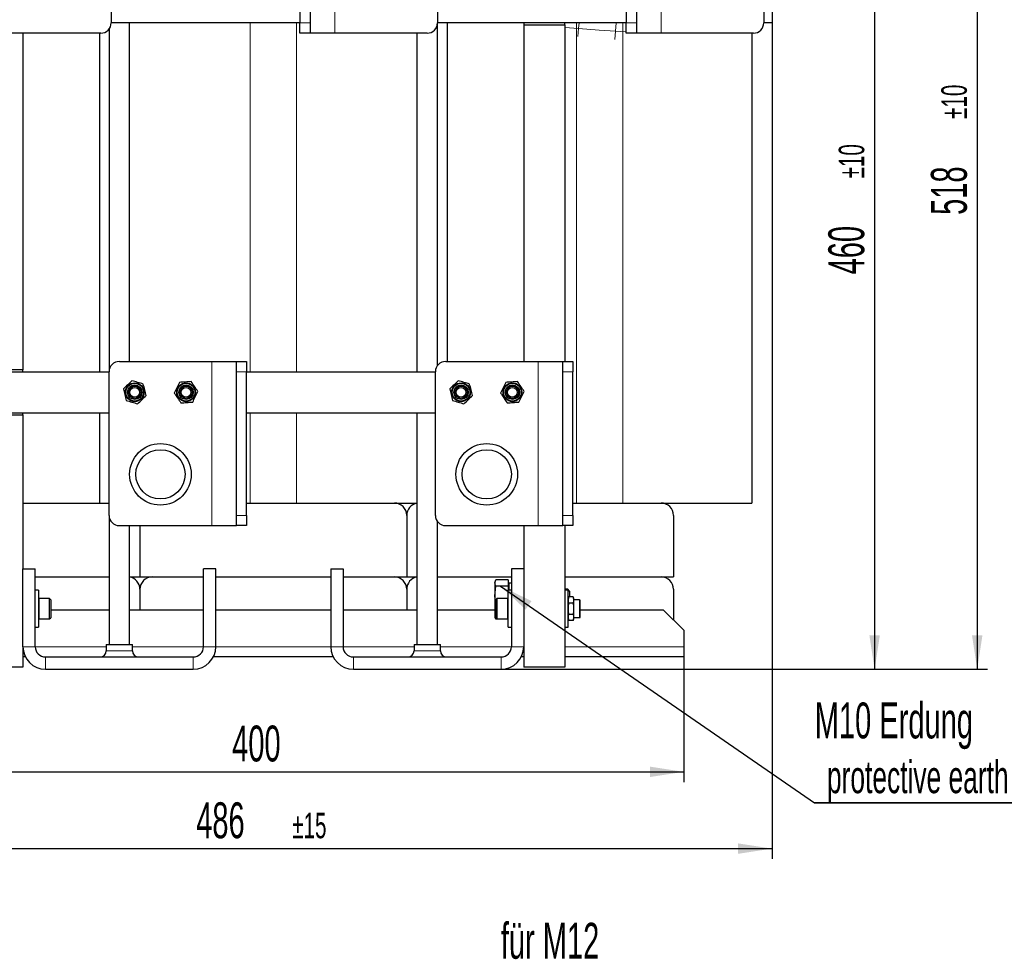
# Model space of a CAD drawing. Header units: millimetres. Extents: x 5 to 418, y 2 to 292.
# Tile 6 of 23: x 61 to 156, y 144 to 234. Entities that reach past the tile are written whole.
import ezdxf

# ---------------------------------------------------------------- set-up
doc = ezdxf.new("R2010")
doc.units = ezdxf.units.MM
doc.layers.add('SLD-0', color=7, linetype='Continuous')
doc.styles.add('SLDTEXTSTYLE0', font='TXT', dxfattribs={"width": 0.605})
doc.dimstyles.new('SLDDIMSTYLE0', dxfattribs={"dimtxt": 3.5, "dimasz": 3.302, "dimexe": 0, "dimexo": 0.0625, "dimgap": 0.875, "dimtad": 1, "dimlfac": 5, "dimrnd": 1e-09, "dimzin": 12, "dimdsep": 46, "dimtxsty": 'SLDTEXTSTYLE0', "dimsah": 1, "dimcen": 0.09, "dimadec": 0, "dimazin": 3, "dimtol": 1, "dimtp": 10, "dimtm": 10, "dimtfac": 1, "dimtdec": 0, "dimtofl": 0, "dimtmove": 0, "dimatfit": 3, "dimfxl": 1, "dimfrac": 2, "dimtolj": 1, "dimarcsym": 0})
doc.dimstyles.new('SLDDIMSTYLE1', dxfattribs={"dimtxt": 3.5, "dimasz": 3.302, "dimexe": 0, "dimexo": 0.0625, "dimgap": 0.875, "dimtad": 1, "dimlfac": 5, "dimrnd": 1e-09, "dimzin": 12, "dimdsep": 46, "dimtxsty": 'SLDTEXTSTYLE0', "dimsah": 1, "dimcen": 0.09, "dimadec": 0, "dimazin": 3, "dimtfac": 1, "dimtofl": 0, "dimtmove": 0, "dimatfit": 3, "dimfxl": 1, "dimfrac": 2, "dimtolj": 1, "dimtzin": 12, "dimarcsym": 0})
doc.dimstyles.new('SLDDIMSTYLE2', dxfattribs={"dimtxt": 3.5, "dimasz": 3.302, "dimexe": 0, "dimexo": 0.0625, "dimgap": 0.875, "dimtad": 1, "dimlfac": 5, "dimrnd": 1e-09, "dimzin": 12, "dimdsep": 46, "dimtxsty": 'SLDTEXTSTYLE0', "dimsah": 1, "dimcen": 0.09, "dimadec": 0, "dimazin": 3, "dimtol": 1, "dimtp": 15, "dimtm": 15, "dimtfac": 1, "dimtdec": 0, "dimtofl": 0, "dimtmove": 0, "dimatfit": 3, "dimfxl": 1, "dimfrac": 2, "dimtolj": 1, "dimarcsym": 0})

# ---------------------------------------------------------------- blocks, each defined once
blk = doc.blocks.new('_D')
at = {"layer": 'SLD-0'}
for p, q in [((100.244, 274.116), (154.839, 274.116)), ((153.839, 274.116), (153.839, 170.516)), ((107.439, 170.516), (154.839, 170.516))]:
    blk.add_line(p, q, dxfattribs=at)
for points in [[(153.839, 274.116), (153.331, 270.814), (154.347, 270.814)], [(153.839, 170.516), (154.347, 173.818), (153.331, 173.818)]]:
    blk.add_solid(points, dxfattribs=at)
at = {"layer": 'SLD-0', "attachment_point": 1, "rotation": 90, "style": 'SLDTEXTSTYLE0'}
for s, insert, char_height in [('±10', (150.342, 224.16), 2.485), ('518', (149.327, 214.802), 3.5)]:
    blk.add_mtext(s, dxfattribs=dict(at, insert=insert, char_height=char_height))
blk = doc.blocks.new('_D_1')
at = {"layer": 'SLD-0'}
for p, q in [((45.239, 171.716), (45.239, 159.516)), ((125.239, 171.716), (125.239, 159.516)), ((45.239, 160.516), (125.239, 160.516))]:
    blk.add_line(p, q, dxfattribs=at)
for points in [[(45.239, 160.516), (48.541, 160.008), (48.541, 161.024)], [(125.239, 160.516), (121.937, 161.024), (121.937, 160.008)]]:
    blk.add_solid(points, dxfattribs=at)
at = {"layer": 'SLD-0', "insert": (81.229, 165.028), "char_height": 3.5, "attachment_point": 1, "style": 'SLDTEXTSTYLE0'}
blk.add_mtext('400', dxfattribs=at)
blk = doc.blocks.new('_D_2')
at = {"layer": 'SLD-0'}
for p, q in [((107.439, 262.516), (144.839, 262.516)), ((143.839, 262.516), (143.839, 170.516)), ((107.439, 170.516), (144.839, 170.516))]:
    blk.add_line(p, q, dxfattribs=at)
for points in [[(143.839, 262.516), (143.331, 259.214), (144.347, 259.214)], [(143.839, 170.516), (144.347, 173.818), (143.331, 173.818)]]:
    blk.add_solid(points, dxfattribs=at)
at = {"layer": 'SLD-0', "attachment_point": 1, "rotation": 90, "style": 'SLDTEXTSTYLE0'}
for s, insert, char_height in [('±10', (140.342, 218.36), 2.485), ('460', (139.327, 209.002), 3.5)]:
    blk.add_mtext(s, dxfattribs=dict(at, insert=insert, char_height=char_height))
blk = doc.blocks.new('_D_3')
at = {"layer": 'SLD-0', "color": 7}
for p, q in [((133.839, 233.516), (133.839, 152.032)), ((36.639, 195.516), (36.639, 152.032)), ((36.639, 153.032), (133.839, 153.032))]:
    blk.add_line(p, q, dxfattribs=at)
for points in [[(36.639, 153.032), (39.941, 152.524), (39.941, 153.54)], [(133.839, 153.032), (130.537, 153.54), (130.537, 152.524)]]:
    blk.add_solid(points, dxfattribs=at)
at = {"layer": 'SLD-0', "color": 7, "attachment_point": 1, "style": 'SLDTEXTSTYLE0'}
for s, insert, char_height in [('486', (77.725, 157.544), 3.5), ('±15', (87.082, 156.528), 2.485)]:
    blk.add_mtext(s, dxfattribs=dict(at, insert=insert, char_height=char_height))
blk = doc.blocks.new('SW_NOTE_0')
at = {"layer": 'SLD-0', "color": 0}
for p, q in [((-0.017, -5.262), (30.309, -5.262)), ((30.309, -5.262), (-0.017, -5.262)), ((-0.017, -5.262), (30.309, -5.262)), ((30.309, -5.262), (-0.017, -5.262)), ((-0.017, -5.262), (30.309, -5.262)), ((30.309, -5.262), (-0.017, -5.262))]:
    blk.add_line(p, q, dxfattribs=at)
at = {"layer": 'SLD-0', "color": 0, "attachment_point": 1, "style": 'SLDTEXTSTYLE0'}
for s, insert, char_height in [('M10 Erdung', (0, 4.512), 3.5), ('protective earth', (1.191, -1.153), 3.175)]:
    blk.add_mtext(s, dxfattribs=dict(at, insert=insert, char_height=char_height))
blk = doc.blocks.new('SW_NOTE_0_1')
at = {"layer": 'SLD-0', "color": 0}
blk.add_line((16.992, 0), (0, 0), dxfattribs=at)
at = {"layer": 'SLD-0', "color": 0, "attachment_point": 1, "style": 'SLDTEXTSTYLE0'}
for s, insert, char_height in [('für M12', (0.457, 9.805), 3.5), ('for M12', (1.648, 4.14), 3.175)]:
    blk.add_mtext(s, dxfattribs=dict(at, insert=insert, char_height=char_height))

msp = doc.modelspace()

# ---------------------------------------------------------------- linework, layer by layer
at = {"color": 7, "linetype": 'Continuous', "lineweight": 18}
for p, q in [((91.2389, 248.516), (91.2389, 232.516)), ((123.0389, 248.516), (123.0389, 232.516)), ((82.9889, 233.516), (82.9889, 199.516)), ((87.4889, 233.516), (87.4889, 199.516)), ((87.8389, 233.516), (88.8389, 233.516)), ((114.7889, 233.516), (114.7889, 186.716)), ((115.0398, 233.516), (114.9935, 232.9742)), ((118.6628, 233.516), (118.5935, 232.705)), ((119.2889, 233.516), (119.2889, 186.716)), ((119.6389, 233.516), (120.6389, 233.516)), ((113.6389, 233.0674), (114.9935, 232.9742)), ((114.9935, 232.9742), (114.9264, 232.1902)), ((118.5935, 232.705), (118.5253, 231.9079)), ((118.5935, 232.705), (119.6389, 232.6333)), ((79.2389, 184.516), (79.2389, 200.516)), ((111.0389, 184.516), (111.0389, 200.516)), ((82.6389, 199.516), (81.6389, 199.516)), ((114.4389, 199.516), (113.4389, 199.516)), ((82.9889, 195.516), (82.9889, 186.716)), ((87.4889, 195.516), (87.4889, 186.716)), ((81.6389, 185.516), (82.6389, 185.516)), ((113.4389, 185.516), (114.4389, 185.516)), ((62.4089, 177.416), (62.4089, 177.151)), ((62.4089, 177.151), (62.4089, 175.416)), ((108.0689, 175.416), (108.0689, 177.416)), ((115.0789, 177.2821), (115.0789, 175.55)), ((62.0389, 172.716), (60.8389, 172.716)), ((68.9589, 172.716), (62.0389, 172.716)), ((68.9589, 172.316), (71.5189, 172.316)), ((78.4389, 172.716), (71.5189, 172.716)), ((78.4389, 172.716), (79.6389, 172.716)), ((90.8389, 172.716), (79.6389, 172.716)), ((92.0389, 172.716), (90.8389, 172.716)), ((98.9589, 172.716), (92.0389, 172.716)), ((98.9589, 172.316), (100.2389, 172.316)), ((100.2389, 172.316), (101.5189, 172.316)), ((108.4389, 172.716), (101.5189, 172.716)), ((108.4389, 172.716), (109.6389, 172.716)), ((125.2389, 172.716), (113.6389, 172.716)), ((63.0389, 171.716), (63.0389, 170.516)), ((77.4389, 171.716), (77.4389, 170.516)), ((93.0389, 171.716), (93.0389, 170.516)), ((107.4389, 171.716), (107.4389, 170.516))]:
    msp.add_line(p, q, dxfattribs=at)
at = {"color": 7, "linetype": 'Continuous', "lineweight": 25}
for p, q in [((69.4389, 247.516), (69.4389, 233.516)), ((87.8389, 247.516), (87.8389, 233.516)), ((88.8389, 247.516), (88.8389, 233.516)), ((101.2389, 247.516), (101.2389, 233.516)), ((119.6389, 247.516), (119.6389, 233.516)), ((120.6389, 247.516), (120.6389, 233.516)), ((133.0389, 247.516), (133.0389, 233.516)), ((133.8389, 237.516), (133.8389, 233.516)), ((87.8389, 233.516), (69.4389, 233.516)), ((71.2389, 200.516), (71.2389, 233.516)), ((87.8389, 232.516), (87.8389, 233.516)), ((88.8389, 233.516), (88.8389, 232.516)), ((101.2389, 200.116), (101.2389, 233.516)), ((119.6389, 233.516), (101.2389, 233.516)), ((102.1889, 233.516), (102.1889, 200.516)), ((109.6389, 233.516), (109.6389, 233.316)), ((109.6389, 233.316), (113.6389, 233.316)), ((109.6389, 233.316), (109.6389, 200.516)), ((113.6389, 233.316), (113.6389, 233.516)), ((113.6389, 233.316), (113.6389, 200.516)), ((119.6389, 232.516), (119.6389, 233.516)), ((120.6389, 233.516), (120.6389, 232.516)), ((133.8389, 233.516), (133.0389, 233.516)), ((68.4389, 232.516), (59.4389, 232.516)), ((60.8389, 232.516), (60.8389, 199.716)), ((68.2889, 232.516), (68.2889, 199.516)), ((69.2389, 232.916), (69.2389, 199.516)), ((88.8389, 232.516), (87.8389, 232.516)), ((91.2389, 232.516), (88.8389, 232.516)), ((100.2389, 232.516), (91.2389, 232.516)), ((99.2389, 232.516), (99.2389, 199.516)), ((120.6389, 232.516), (119.6389, 232.516)), ((123.0389, 232.516), (120.6389, 232.516)), ((132.0389, 232.516), (123.0389, 232.516)), ((131.8889, 232.516), (131.8889, 186.716)), ((60.8389, 199.716), (56.8389, 199.716)), ((60.8389, 199.516), (60.8389, 199.716)), ((70.2389, 200.516), (79.2389, 200.516)), ((79.2389, 200.516), (81.6389, 200.516)), ((81.6389, 200.516), (82.6389, 200.516)), ((81.6389, 199.516), (81.6389, 200.516)), ((82.6389, 200.516), (82.6389, 199.516)), ((102.0389, 200.516), (111.0389, 200.516)), ((111.0389, 200.516), (113.4389, 200.516)), ((113.4389, 200.516), (114.4389, 200.516)), ((113.4389, 199.516), (113.4389, 200.516)), ((114.4389, 200.516), (114.4389, 199.516)), ((50.8389, 199.516), (69.2389, 199.516)), ((69.2389, 185.516), (69.2389, 199.516)), ((81.6389, 185.516), (81.6389, 199.516)), ((82.6389, 199.516), (101.0389, 199.516)), ((82.6389, 185.516), (82.6389, 199.516)), ((101.0389, 185.516), (101.0389, 199.516)), ((113.4389, 185.516), (113.4389, 199.516)), ((114.4389, 185.516), (114.4389, 199.516)), ((50.8389, 195.516), (69.2389, 195.516)), ((56.8389, 195.316), (60.8389, 195.316)), ((60.8389, 195.316), (60.8389, 195.516)), ((60.8389, 195.316), (60.8389, 180.316)), ((68.2889, 195.516), (68.2889, 186.716)), ((82.6389, 195.516), (101.0389, 195.516)), ((99.2389, 195.516), (99.2389, 172.916)), ((60.8389, 186.716), (66.8746, 186.716)), ((66.8746, 186.716), (69.2389, 186.716)), ((82.6389, 186.716), (82.9889, 186.716)), ((82.9889, 186.716), (87.4889, 186.716)), ((87.4889, 186.716), (99.2389, 186.716)), ((114.4389, 186.716), (114.7889, 186.716)), ((114.7889, 186.716), (119.2889, 186.716)), ((119.2889, 186.716), (131.8889, 186.716)), ((69.2389, 185.516), (69.2389, 172.916)), ((81.6389, 184.516), (81.6389, 185.516)), ((82.6389, 185.516), (82.6389, 184.516)), ((98.2389, 185.516), (98.2389, 179.516)), ((113.4389, 184.516), (113.4389, 185.516)), ((114.4389, 185.516), (114.4389, 184.516)), ((124.2389, 185.516), (124.2389, 179.516)), ((70.2389, 184.516), (79.2389, 184.516)), ((71.2389, 172.916), (71.2389, 184.516)), ((72.2389, 184.516), (72.2389, 179.516)), ((79.2389, 184.516), (81.6389, 184.516)), ((82.6389, 184.516), (81.6389, 184.516)), ((101.2389, 172.916), (101.2389, 184.916)), ((102.0389, 184.516), (111.0389, 184.516)), ((109.6389, 184.516), (109.6389, 180.316)), ((111.0389, 184.516), (113.4389, 184.516)), ((114.4389, 184.516), (113.4389, 184.516)), ((113.6389, 184.516), (113.6389, 170.716)), ((60.8389, 172.716), (60.8389, 180.316)), ((60.8389, 180.316), (62.0389, 180.316)), ((62.0389, 172.716), (62.0389, 180.316)), ((62.0389, 179.516), (69.2389, 179.516)), ((71.2389, 179.516), (72.2389, 179.516)), ((72.2389, 179.516), (78.4389, 179.516)), ((73.4389, 179.516), (78.4389, 179.516)), ((78.4389, 172.716), (78.4389, 180.316)), ((79.6389, 180.316), (78.4389, 180.316)), ((79.6389, 172.716), (79.6389, 180.316)), ((79.6389, 179.516), (90.8389, 179.516)), ((90.8389, 180.316), (90.8389, 172.716)), ((90.8389, 180.316), (92.0389, 180.316)), ((92.0389, 180.316), (92.0389, 172.716)), ((92.0389, 179.516), (97.0389, 179.516)), ((92.0389, 179.516), (99.2389, 179.516)), ((101.2389, 179.516), (108.4389, 179.516)), ((109.6389, 180.316), (108.4389, 180.316)), ((108.4389, 180.316), (108.4389, 172.716)), ((109.6389, 180.316), (109.6389, 172.716)), ((113.6389, 179.516), (123.0389, 179.516)), ((113.6389, 179.516), (124.2389, 179.516)), ((106.8715, 179.1055), (106.8389, 179.016)), ((106.8389, 179.016), (106.8389, 178.9311)), ((106.8389, 178.9311), (106.8389, 177.6639)), ((106.8389, 177.6639), (106.9347, 178.6246)), ((108.1189, 179.2375), (106.9347, 179.2375)), ((108.1189, 178.6246), (106.9347, 178.6246)), ((108.1189, 179.2375), (108.1189, 178.6246)), ((108.2389, 178.779), (108.1189, 178.8483)), ((108.1189, 178.6246), (108.1189, 178.216)), ((108.4389, 178.916), (108.2389, 178.916)), ((108.2389, 178.216), (108.2389, 178.916)), ((62.3589, 178.216), (62.0389, 178.216)), ((62.3589, 178.216), (62.3589, 175.5082)), ((72.2389, 178.316), (72.2389, 176.316)), ((98.2389, 178.316), (98.2389, 176.316)), ((106.9189, 176.861), (106.8389, 177.6639)), ((106.8389, 177.6639), (106.8389, 176.0489)), ((108.4389, 178.216), (108.1189, 178.216)), ((108.1189, 174.616), (108.1189, 178.216)), ((113.9349, 178.316), (113.6389, 178.316)), ((113.9589, 178.216), (113.6389, 178.216)), ((114.1189, 178.132), (113.9349, 178.316)), ((113.9349, 178.316), (113.9349, 178.216)), ((113.9589, 176.2857), (113.9589, 178.216)), ((114.0478, 177.5707), (113.9589, 177.3267)), ((114.4501, 177.5707), (114.0478, 177.5707)), ((114.1189, 178.132), (114.1189, 177.5707)), ((114.5389, 177.3267), (114.4501, 177.5707)), ((124.2389, 178.316), (124.2389, 175.316)), ((63.4389, 177.416), (62.4089, 177.416)), ((63.5589, 177.296), (63.4389, 177.416)), ((63.4389, 177.151), (63.4389, 177.416)), ((63.4389, 175.416), (63.4389, 177.151)), ((63.5589, 177.296), (63.5589, 177.0628)), ((63.5589, 177.0628), (63.5589, 175.536)), ((106.9189, 176.5957), (106.8389, 176.0489)), ((107.0389, 177.416), (106.9189, 177.296)), ((106.9189, 175.536), (106.9189, 177.296)), ((108.0689, 177.416), (107.0389, 177.416)), ((107.0389, 177.416), (107.0389, 175.416)), ((114.0478, 176.9934), (114.4501, 176.9934)), ((114.5389, 176.416), (114.5389, 177.3267)), ((115.0789, 177.2821), (114.5389, 177.2821)), ((115.1589, 175.63), (115.1589, 177.2021)), ((63.5589, 176.316), (69.2389, 176.316)), ((71.2389, 176.316), (78.4389, 176.316)), ((79.6389, 176.316), (90.8389, 176.316)), ((92.0389, 176.316), (99.2389, 176.316)), ((101.2389, 176.316), (106.8389, 176.316)), ((106.8389, 176.0489), (106.8389, 175.616)), ((106.8389, 175.616), (106.8715, 175.5266)), ((113.9589, 174.616), (113.9589, 176.2857)), ((114.4501, 175.8387), (114.0478, 175.8387)), ((114.5389, 175.5053), (114.5389, 176.416)), ((115.1589, 176.316), (123.2389, 176.316)), ((125.2389, 174.316), (123.2389, 176.316)), ((62.3589, 175.5082), (62.3589, 174.616)), ((62.4089, 175.416), (63.4389, 175.416)), ((63.4389, 175.416), (63.5589, 175.536)), ((106.9189, 175.536), (107.0389, 175.416)), ((108.1189, 175.3946), (106.9347, 175.3946)), ((107.0389, 175.416), (108.0689, 175.416)), ((113.9589, 175.5053), (114.0478, 175.2613)), ((114.4501, 175.2613), (114.0478, 175.2613)), ((114.4501, 175.2613), (114.5389, 175.5053)), ((114.5389, 175.55), (115.0789, 175.55)), ((62.0389, 174.616), (62.3589, 174.616)), ((108.1189, 174.616), (108.4389, 174.616)), ((113.6389, 174.616), (113.9589, 174.616)), ((125.2389, 174.316), (125.2389, 172.716)), ((68.9589, 172.916), (68.9589, 172.316)), ((68.9589, 172.916), (71.5189, 172.916)), ((71.5189, 172.316), (71.5189, 172.916)), ((98.9589, 172.916), (98.9589, 172.316)), ((98.9589, 172.916), (100.2389, 172.916)), ((100.2389, 172.916), (101.5189, 172.916)), ((101.5189, 172.316), (101.5189, 172.916)), ((60.8389, 172.716), (60.8389, 170.716)), ((109.6389, 172.716), (109.6389, 170.716)), ((125.2389, 172.716), (125.2389, 171.716)), ((61.0793, 171.716), (60.8389, 171.716)), ((63.0389, 171.716), (77.4389, 171.716)), ((91.0793, 171.716), (79.3985, 171.716)), ((93.0389, 171.716), (107.4389, 171.716)), ((109.6389, 171.716), (109.3985, 171.716)), ((125.2389, 171.716), (113.6389, 171.716)), ((60.8389, 170.716), (56.8389, 170.716)), ((63.0389, 170.516), (77.4389, 170.516)), ((93.0389, 170.516), (107.4389, 170.516)), ((113.6389, 170.716), (109.6389, 170.716))]:
    msp.add_line(p, q, dxfattribs=at)
at = {"color": 7, "linetype": 'Continuous', "lineweight": 18, "flags": 128}
msp.add_lwpolyline([(114.9935, 232.9742), (117.0095, 232.8235), (118.5935, 232.705)], dxfattribs=at)
at = {"color": 7, "linetype": 'Continuous', "lineweight": 25}
for centre, radius in [((71.7389, 197.516), 0.9107), ((71.7389, 197.516), 0.866), ((71.7389, 197.516), 0.706), ((71.7389, 197.516), 0.6), ((71.7389, 197.516), 0.4773), ((76.7389, 197.516), 0.9107), ((76.7389, 197.516), 0.866), ((76.7389, 197.516), 0.706), ((76.7389, 197.516), 0.6), ((76.7389, 197.516), 0.4773), ((103.5389, 197.516), 0.9107), ((103.5389, 197.516), 0.866), ((103.5389, 197.516), 0.706), ((103.5389, 197.516), 0.6), ((103.5389, 197.516), 0.4773), ((108.5389, 197.516), 0.9107), ((108.5389, 197.516), 0.866), ((108.5389, 197.516), 0.706), ((108.5389, 197.516), 0.6), ((108.5389, 197.516), 0.4773), ((74.2389, 189.516), 3), ((74.2389, 189.516), 2.4), ((106.0389, 189.516), 3), ((106.0389, 189.516), 2.4)]:
    msp.add_circle(centre, radius, dxfattribs=at)
for centre, radius, start, end in [((68.4389, 233.516), 1, 270, 0), ((100.2389, 233.516), 1, 270, 0), ((132.0389, 233.516), 1, 270, 0), ((70.2389, 199.516), 1, 90, 180), ((102.0389, 199.516), 1, 90, 180), ((97.0389, 185.516), 1.2, 360, 90), ((99.4389, 185.516), 1.2, 99.594068, 180), ((123.0389, 185.516), 1.2, 360, 90), ((70.2389, 185.516), 1, 180, 270), ((102.0389, 185.516), 1, 180, 270), ((71.0389, 178.316), 1.2, 360, 80.405932), ((73.4389, 178.316), 1.2, 90, 180), ((97.0389, 178.316), 1.2, 360, 90), ((99.4389, 178.316), 1.2, 99.594068, 180), ((123.0389, 178.316), 1.2, 360, 90), ((62.4089, 177.366), 0.05, 90, 180), ((108.0689, 177.366), 0.05, 360, 90), ((115.0789, 177.2021), 0.08, 0, 90), ((115.0789, 175.63), 0.08, 270, 0), ((62.4089, 175.466), 0.05, 180, 270), ((108.0689, 175.466), 0.05, 270, 0), ((63.0389, 172.716), 2.2, 180, 270), ((63.0389, 172.716), 1, 180, 270), ((68.3589, 172.316), 0.6, 270, 0), ((72.1189, 172.316), 0.6, 180, 270), ((77.4389, 172.716), 2.2, 270, 0), ((77.4389, 172.716), 1, 270, 0), ((93.0389, 172.716), 2.2, 180, 270), ((93.0389, 172.716), 1, 180, 270), ((98.3589, 172.316), 0.6, 270, 0), ((102.1189, 172.316), 0.6, 180, 270), ((107.4389, 172.716), 1, 270, 0), ((107.4389, 172.716), 2.2, 270, 0)]:
    msp.add_arc(centre, radius, start, end, dxfattribs=at)
for points, knots in [([(71.4612, 198.6368), (71.3251, 198.5057), (71.0479, 198.2388), (70.7705, 197.9718), (70.6294, 197.8359)], [0, 0, 0, 0, 0.4912125, 1, 1, 1, 1]), ([(103.2612, 198.6368), (103.1251, 198.5057), (102.8479, 198.2388), (102.5705, 197.9718), (102.4294, 197.8359)], [0, 0, 0, 0, 0.4912125, 1, 1, 1, 1]), ([(70.6294, 197.8359), (70.6749, 197.6525), (70.7674, 197.2789), (70.86, 196.9053), (70.9071, 196.7151)], [0, 0, 0, 0, 0.49121246, 1, 1, 1, 1]), ([(72.8484, 197.1961), (72.803, 197.3796), (72.7104, 197.7531), (72.6178, 198.1268), (72.5707, 198.3169)], [0, 0, 0, 0, 0.4912125, 1, 1, 1, 1]), ([(77.247, 198.5529), (77.0585, 198.5401), (76.6745, 198.514), (76.2904, 198.4878), (76.095, 198.4745)], [0, 0, 0, 0, 0.4912125, 1, 1, 1, 1]), ([(77.891, 197.5944), (77.7856, 197.7513), (77.571, 198.0708), (77.3563, 198.3903), (77.247, 198.5529)], [0, 0, 0, 0, 0.4912125, 1, 1, 1, 1]), ([(102.4294, 197.8359), (102.4749, 197.6525), (102.5674, 197.2789), (102.66, 196.9053), (102.7071, 196.7151)], [0, 0, 0, 0, 0.49121246, 1, 1, 1, 1]), ([(104.6484, 197.1961), (104.603, 197.3796), (104.5104, 197.7531), (104.4178, 198.1268), (104.3707, 198.3169)], [0, 0, 0, 0, 0.4912125, 1, 1, 1, 1]), ([(109.047, 198.5529), (108.8585, 198.5401), (108.4745, 198.514), (108.0904, 198.4878), (107.895, 198.4745)], [0, 0, 0, 0, 0.4912125, 1, 1, 1, 1]), ([(109.691, 197.5944), (109.5856, 197.7513), (109.371, 198.0708), (109.1563, 198.3903), (109.047, 198.5529)], [0, 0, 0, 0, 0.49121246, 1, 1, 1, 1]), ([(72.0166, 196.3952), (72.1528, 196.5263), (72.43, 196.7932), (72.7073, 197.0603), (72.8484, 197.1961)], [0, 0, 0, 0, 0.49121246, 1, 1, 1, 1]), ([(75.5869, 197.4376), (75.6923, 197.2807), (75.9069, 196.9613), (76.1216, 196.6417), (76.2308, 196.4791)], [0, 0, 0, 0, 0.4912125, 1, 1, 1, 1]), ([(103.8166, 196.3952), (103.9528, 196.5263), (104.23, 196.7932), (104.5073, 197.0603), (104.6484, 197.1961)], [0, 0, 0, 0, 0.49121246, 1, 1, 1, 1]), ([(107.3869, 197.4376), (107.4923, 197.2807), (107.7069, 196.9613), (107.9216, 196.6417), (108.0308, 196.4791)], [0, 0, 0, 0, 0.4912125, 1, 1, 1, 1]), ([(76.2308, 196.4791), (76.4194, 196.492), (76.8033, 196.5181), (77.1874, 196.5442), (77.3829, 196.5575)], [0, 0, 0, 0, 0.49121246, 1, 1, 1, 1]), ([(108.0308, 196.4791), (108.2194, 196.492), (108.6033, 196.5181), (108.9874, 196.5442), (109.1829, 196.5575)], [0, 0, 0, 0, 0.4912125, 1, 1, 1, 1]), ([(106.8389, 178.9311), (106.8496, 179.0083), (106.8637, 179.1111), (106.9205, 179.2123), (106.9347, 179.2375)], [0, 0, 0, 0, 0.7514018, 1, 1, 1, 1]), ([(106.9347, 178.6246), (106.9329, 178.6276), (106.8743, 178.7286), (106.8563, 178.8314), (106.8389, 178.9311)], [0, 0, 0, 0, 0.0295958, 1, 1, 1, 1]), ([(114.0478, 176.9934), (114.0199, 177.0879), (113.9633, 177.2803), (114.0193, 177.4728), (114.0478, 177.5707)], [0, 0, 0, 0, 0.49121245, 1, 1, 1, 1]), ([(114.4501, 177.5707), (114.4779, 177.4762), (114.5346, 177.2838), (114.4786, 177.0913), (114.4501, 176.9934)], [0, 0, 0, 0, 0.4912125, 1, 1, 1, 1]), ([(114.0478, 175.8387), (114.0196, 176.0311), (113.9633, 176.416), (114.0196, 176.8009), (114.0478, 176.9934)], [0, 0, 0, 0, 0.5, 1, 1, 1, 1]), ([(106.8389, 176.0489), (106.8437, 175.9396), (106.8532, 175.72), (106.9074, 175.5034), (106.9347, 175.3946)], [0, 0, 0, 0, 0.4977806, 1, 1, 1, 1]), ([(114.0478, 175.2613), (114.0199, 175.3558), (113.9633, 175.5482), (114.0193, 175.7407), (114.0478, 175.8387)], [0, 0, 0, 0, 0.4912125, 1, 1, 1, 1]), ([(114.4501, 175.8387), (114.4779, 175.7442), (114.5346, 175.5518), (114.4786, 175.3593), (114.4501, 175.2613)], [0, 0, 0, 0, 0.4912125, 1, 1, 1, 1]), ([(106.9347, 175.3946), (106.9329, 175.3976), (106.9071, 175.442), (106.8896, 175.4868), (106.8733, 175.5286)], [0, 0, 0, 0, 0.0673093, 1, 1, 1, 1])]:
    msp.add_open_spline(points, degree=3, knots=knots, dxfattribs=at)
for points in [[(72.5707, 198.3169), (72.3858, 198.3702), (72.016, 198.4769), (71.6461, 198.5835), (71.4612, 198.6368)], [(104.3707, 198.3169), (104.1858, 198.3702), (103.816, 198.4769), (103.4461, 198.5835), (103.2612, 198.6368)], [(76.095, 198.4745), (76.0103, 198.3017), (75.841, 197.9561), (75.6716, 197.6104), (75.5869, 197.4376)], [(107.895, 198.4745), (107.8103, 198.3017), (107.641, 197.9561), (107.4716, 197.6104), (107.3869, 197.4376)], [(70.9071, 196.7151), (71.0921, 196.6618), (71.4619, 196.5552), (71.8317, 196.4485), (72.0166, 196.3952)], [(77.3829, 196.5575), (77.4676, 196.7304), (77.6369, 197.076), (77.8063, 197.4216), (77.891, 197.5944)], [(102.7071, 196.7151), (102.8921, 196.6618), (103.2619, 196.5552), (103.6317, 196.4485), (103.8166, 196.3952)], [(109.1829, 196.5575), (109.2676, 196.7304), (109.4369, 197.076), (109.6063, 197.4216), (109.691, 197.5944)], [(114.4501, 176.9934), (114.4783, 176.8009), (114.5346, 176.416), (114.4783, 176.0311), (114.4501, 175.8387)]]:
    msp.add_open_spline(points, degree=3, dxfattribs=at)
at = {"layer": 'SLD-0', "color": 7}
msp.add_line((107.3963, 178.6246), (137.9853, 157.5026), dxfattribs=at)
msp.add_solid([(107.3963, 178.6246), (109.8248, 176.3304), (110.4021, 177.1664)], dxfattribs=at)

# ---------------------------------------------------------------- block references
msp.add_blockref('SW_NOTE_0', (138.002, 162.7648), dxfattribs=at)
at = {"layer": 'SLD-0'}
msp.add_blockref('SW_NOTE_0_1', (106.9502, 135.9961), dxfattribs=at)

# ---------------------------------------------------------------- dimensions: what is measured, and where the dimension line sits
for base, p1, picture, middle in [((153.8389, 170.516), (100.244, 274.116), '_D', (153.8389, 222.316)), ((143.8389, 170.516), (107.4389, 262.516), '_D_2', (143.8389, 216.516))]:
    dim = msp.add_linear_dim(base=base, p1=p1, p2=(107.4389, 170.516), angle=90, dimstyle='SLDDIMSTYLE0', dxfattribs=at)
    dim.commit()
    dim.dimension.update_dxf_attribs({"geometry": picture, "text_midpoint": middle, "dimtype": 160})
at = {"layer": 'SLD-0', "color": 7}
dim = msp.add_linear_dim(base=(133.8389, 153.0318), p1=(36.6389, 195.516), p2=(133.8389, 233.516), dimstyle='SLDDIMSTYLE2', dxfattribs=at)
dim.commit()
dim.dimension.update_dxf_attribs({"geometry": '_D_3', "text_midpoint": (85.2389, 153.0318), "dimtype": 160})
at = {"layer": 'SLD-0'}
dim = msp.add_linear_dim(base=(125.2389, 160.516), p1=(45.2389, 171.716), p2=(125.2389, 171.716), dimstyle='SLDDIMSTYLE1', dxfattribs=at)
dim.commit()
dim.dimension.update_dxf_attribs({"geometry": '_D_1', "text_midpoint": (85.2389, 160.516), "dimtype": 160})

doc.saveas('drawing.dxf')
